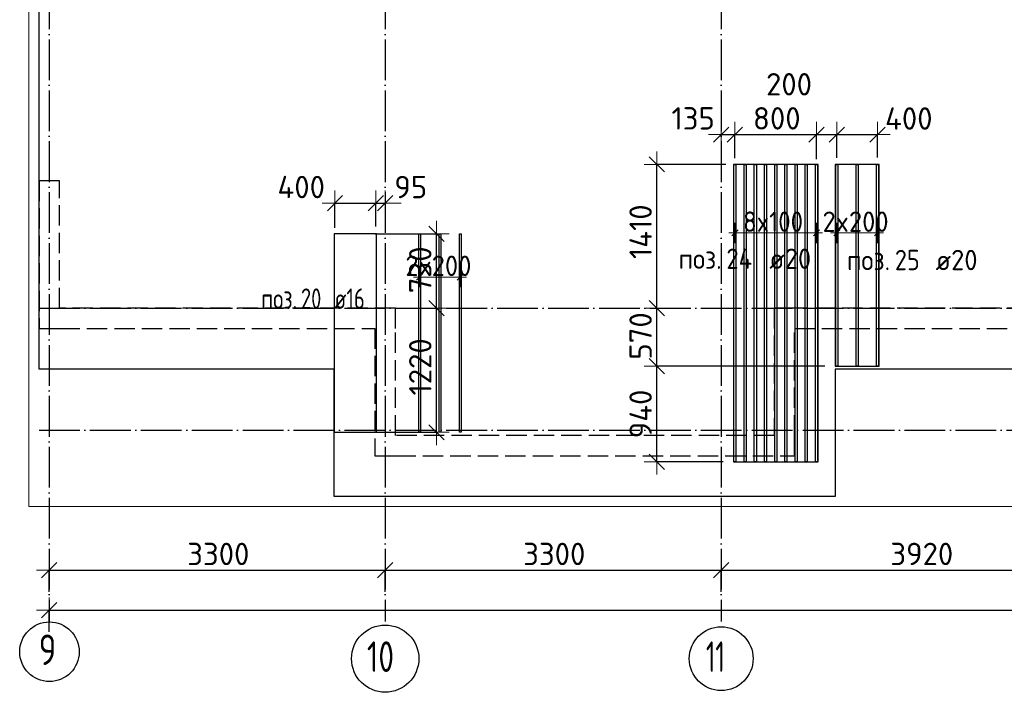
# Model space of a CAD drawing. Header units: millimetres. Extents: x 13527 to 139154, y -122592 to 61893.
# Tile 16 of 129: x 75010 to 84682, y -62573 to -55969. Entities that reach past the tile are written whole.
import ezdxf

# ---------------------------------------------------------------- set-up
doc = ezdxf.new("R2010")
doc.units = ezdxf.units.MM
doc.header["$PDMODE"] = 65
for name, pattern in [('______11', [500, 400, -50, 0, -50]), ('______2', [270, 200, -70]), ('______5', [1100, 800, -100, 100, -100])]:
    doc.linetypes.add(name, pattern=pattern)
for name, color, linetype, lineweight in [('Standard', 7, 'Continuous', 25), ('Размерная линия_ общее', 7, 'Continuous', 13), ('Стена_ общее', 7, 'Continuous', 35), ('Фундамент_ общее', 7, 'Continuous', 35)]:
    doc.layers.add(name, color=color, linetype=linetype, lineweight=lineweight)
doc.layers.add('Арм.стержн.Доп. Арм ниж.зоны У', color=7, linetype='Continuous', lineweight=35, true_color=0x1cff1c)
doc.layers.add('Осевая линия_ общее', color=7, linetype='______5', lineweight=13, true_color=0xa0a0a0)
doc.styles.add('ISOCPEUR', font='ISOCPEUR')
doc.dimstyles.new('DIMSTYLE_16', dxfattribs={"dimtxt": 220, "dimasz": 250, "dimexe": 0, "dimexo": 0, "dimgap": 110, "dimtad": 2, "dimdec": 0, "dimrnd": 1, "dimzin": 12, "dimdsep": 46, "dimtxsty": 'ISOCPEUR', "dimblk1": 'ALL_ML_STRICH', "dimblk2": 'ALL_ML_STRICH', "dimsah": 1, "dimcen": 0, "dimclrd": 7, "dimclre": 256, "dimclrt": 7, "dimadec": 0, "dimazin": 0, "dimtfac": 1, "dimtdec": 0, "dimtix": 1, "dimtmove": 2, "dimatfit": 3, "dimfxl": 0, "dimtzin": 0, "dimlwd": 0, "dimlwe": -3, "dimarcsym": 0})
doc.dimstyles.new('DIMSTYLE_3', dxfattribs={"dimtxt": 220, "dimasz": 250, "dimexe": 0, "dimexo": 0, "dimgap": 110, "dimtad": 2, "dimdec": 0, "dimrnd": 5, "dimzin": 12, "dimdsep": 46, "dimtxsty": 'ISOCPEUR', "dimblk1": 'ALL_ML_STRICH', "dimblk2": 'ALL_ML_STRICH', "dimsah": 1, "dimcen": 0, "dimclrd": 7, "dimclre": 256, "dimclrt": 7, "dimadec": 0, "dimazin": 0, "dimtfac": 1, "dimtdec": 0, "dimtix": 1, "dimtmove": 2, "dimatfit": 3, "dimfxl": 0, "dimtvp": 1.2, "dimtzin": 0, "dimlwd": 0, "dimlwe": -3, "dimarcsym": 0})
doc.dimstyles.new('DIMSTYLE_5', dxfattribs={"dimtxt": 220, "dimasz": 250, "dimexe": 0, "dimexo": 0, "dimgap": 110, "dimtad": 2, "dimdec": 0, "dimrnd": 5, "dimzin": 12, "dimdsep": 46, "dimtxsty": 'ISOCPEUR', "dimblk1": 'ALL_ML_STRICH', "dimblk2": 'ALL_ML_STRICH', "dimsah": 1, "dimcen": 0, "dimclrd": 7, "dimclre": 256, "dimclrt": 7, "dimadec": 0, "dimazin": 0, "dimtfac": 1, "dimtdec": 0, "dimtix": 1, "dimtmove": 2, "dimatfit": 3, "dimfxl": 0, "dimtzin": 0, "dimlwd": 0, "dimlwe": -3, "dimarcsym": 0})

# ---------------------------------------------------------------- blocks, each defined once
blk = doc.blocks.new('СЛОЖНЫЙ_ОБЪЕКТ_3')
at = {"layer": 'Стена_ общее', "color": 9, "linetype": '______2', "lineweight": -3, "true_color": 0xc7c7c7, "transparency": 33554687}
for p, q in [((75200, -57550), (75200, -59000)), ((75400, -57550), (75200, -57550)), ((75400, -58800), (75400, -57550)), ((78700, -58800), (75400, -58800)), ((78700, -59000), (78700, -58800)), ((82420, -58800), (82420, -60050)), ((82620, -58800), (82420, -58800)), ((85720, -58800), (82620, -58800)), ((75200, -59000), (75400, -59000)), ((75400, -59000), (78500, -59000)), ((78500, -59000), (78500, -60250)), ((78700, -60050), (78700, -59000)), ((82620, -60050), (82620, -59000)), ((82620, -59000), (89020, -59000)), ((82420, -60050), (78700, -60050)), ((82620, -60250), (82620, -60050)), ((78500, -60250), (78700, -60250)), ((78700, -60250), (82620, -60250))]:
    blk.add_line(p, q, dxfattribs=at)
blk = doc.blocks.new('ALL_ML_STRICH')
at = {"color": 0, "linetype": 'ByBlock', "lineweight": -2}
for p, q in [((0, -0.5), (0, 0.5)), ((-1, 0), (0.5, 0)), ((-0.3, -0.3), (0.3, 0.3))]:
    blk.add_line(p, q, dxfattribs=at)
blk = doc.blocks.new('*D268')
at = {"layer": 'DEFPOINTS', "color": 7, "linetype": 'Continuous', "lineweight": 13, "transparency": 33554687}
for p in [(78825.2, -58800), (78399.1, -60020.1), (79105, -60020.1)]:
    blk.add_point(p, dxfattribs=at)
at = {"layer": 'Размерная линия_ общее', "color": 253, "linetype": 'Continuous', "lineweight": -2, "true_color": 0xa0a0a0, "transparency": 33554687}
for p, q in [((79105, -58800), (79105, -58800)), ((78499.1, -60020.1), (79105, -60020.1))]:
    blk.add_line(p, q, dxfattribs=at)
at = {"layer": 'Размерная линия_ общее', "color": 7, "linetype": 'Continuous', "lineweight": -2, "transparency": 33554687}
blk.add_line((79105, -60020.1), (79105, -58800), dxfattribs=at)
at = {"layer": 'Размерная линия_ общее', "color": 7, "linetype": 'Continuous', "lineweight": 13, "transparency": 33554687, "xscale": 250, "yscale": 250, "zscale": 250}
for p, rotation in [((79105, -58800), 90), ((79105, -60020.1), 270)]:
    blk.add_blockref('ALL_ML_STRICH', p, dxfattribs=dict(at, rotation=rotation))
at = {"layer": 'Размерная линия_ общее', "color": 7, "linetype": 'Continuous', "lineweight": 13, "transparency": 33554687, "insert": (78945, -59377.1), "char_height": 220, "width": 880, "attachment_point": 5, "rotation": 90, "style": 'ISOCPEUR'}
blk.add_mtext('\\A1;{1220}', dxfattribs=at)
blk = doc.blocks.new('*D269')
at = {"layer": 'DEFPOINTS', "color": 7, "linetype": 'Continuous', "lineweight": 13, "transparency": 33554687}
for p in [(78401, -58070.1), (78825.2, -58800), (79105, -58800)]:
    blk.add_point(p, dxfattribs=at)
at = {"layer": 'Размерная линия_ общее', "color": 253, "linetype": 'Continuous', "lineweight": -2, "true_color": 0xa0a0a0, "transparency": 33554687}
for p, q in [((78501, -58070.1), (79105, -58070.1)), ((79105, -58800), (79105, -58800))]:
    blk.add_line(p, q, dxfattribs=at)
at = {"layer": 'Размерная линия_ общее', "color": 7, "linetype": 'Continuous', "lineweight": -2, "transparency": 33554687}
blk.add_line((79105, -58800), (79105, -58070.1), dxfattribs=at)
at = {"layer": 'Размерная линия_ общее', "color": 7, "linetype": 'Continuous', "lineweight": 13, "transparency": 33554687, "xscale": 250, "yscale": 250, "zscale": 250}
for p, rotation in [((79105, -58070.1), 90), ((79105, -58800), 270)]:
    blk.add_blockref('ALL_ML_STRICH', p, dxfattribs=dict(at, rotation=rotation))
at = {"layer": 'Размерная линия_ общее', "color": 7, "linetype": 'Continuous', "lineweight": 13, "transparency": 33554687, "insert": (78945, -58424.1), "char_height": 220, "width": 660, "attachment_point": 5, "rotation": 90, "style": 'ISOCPEUR'}
blk.add_mtext('\\A1;{730}', dxfattribs=at)
blk = doc.blocks.new('*D270')
at = {"layer": 'DEFPOINTS', "color": 7, "linetype": 'Continuous', "lineweight": 13, "transparency": 33554687}
for p in [(83020, -59370), (81269.3, -60309), (82020, -60309)]:
    blk.add_point(p, dxfattribs=at)
at = {"layer": 'Размерная линия_ общее', "color": 253, "linetype": 'Continuous', "lineweight": -2, "true_color": 0xa0a0a0, "transparency": 33554687}
for p, q in [((82920, -59370), (81269.3, -59370)), ((81920, -60309), (81269.3, -60309))]:
    blk.add_line(p, q, dxfattribs=at)
at = {"layer": 'Размерная линия_ общее', "color": 7, "linetype": 'Continuous', "lineweight": -2, "transparency": 33554687}
blk.add_line((81269.3, -60309), (81269.3, -59370), dxfattribs=at)
at = {"layer": 'Размерная линия_ общее', "color": 7, "linetype": 'Continuous', "lineweight": 13, "transparency": 33554687, "xscale": 250, "yscale": 250, "zscale": 250}
for p, rotation in [((81269.3, -59370), 90), ((81269.3, -60309), 270)]:
    blk.add_blockref('ALL_ML_STRICH', p, dxfattribs=dict(at, rotation=rotation))
at = {"layer": 'Размерная линия_ общее', "color": 7, "linetype": 'Continuous', "lineweight": 13, "transparency": 33554687, "insert": (81109.3, -59839.5), "char_height": 220, "width": 660, "attachment_point": 5, "rotation": 90, "style": 'ISOCPEUR'}
blk.add_mtext('\\A1;{940}', dxfattribs=at)
blk = doc.blocks.new('*D271')
at = {"layer": 'DEFPOINTS', "color": 7, "linetype": 'Continuous', "lineweight": 13, "transparency": 33554687}
for p in [(81043, -58800), (81269.3, -59370), (83020, -59370)]:
    blk.add_point(p, dxfattribs=at)
at = {"layer": 'Размерная линия_ общее', "color": 253, "linetype": 'Continuous', "lineweight": -2, "true_color": 0xa0a0a0, "transparency": 33554687}
for p, q in [((81269.3, -58800), (81269.3, -58800)), ((82920, -59370), (81269.3, -59370))]:
    blk.add_line(p, q, dxfattribs=at)
at = {"layer": 'Размерная линия_ общее', "color": 7, "linetype": 'Continuous', "lineweight": -2, "transparency": 33554687}
blk.add_line((81269.3, -59370), (81269.3, -58800), dxfattribs=at)
at = {"layer": 'Размерная линия_ общее', "color": 7, "linetype": 'Continuous', "lineweight": 13, "transparency": 33554687, "xscale": 250, "yscale": 250, "zscale": 250}
for p, rotation in [((81269.3, -58800), 90), ((81269.3, -59370), 270)]:
    blk.add_blockref('ALL_ML_STRICH', p, dxfattribs=dict(at, rotation=rotation))
at = {"layer": 'Размерная линия_ общее', "color": 7, "linetype": 'Continuous', "lineweight": 13, "transparency": 33554687, "insert": (81109.3, -59074), "char_height": 220, "width": 660, "attachment_point": 5, "rotation": 90, "style": 'ISOCPEUR'}
blk.add_mtext('\\A1;{570}', dxfattribs=at)
blk = doc.blocks.new('*D272')
at = {"layer": 'DEFPOINTS', "color": 7, "linetype": 'Continuous', "lineweight": 13, "transparency": 33554687}
for p in [(82046, -57389), (81043, -58800), (81269.3, -58800)]:
    blk.add_point(p, dxfattribs=at)
at = {"layer": 'Размерная линия_ общее', "color": 253, "linetype": 'Continuous', "lineweight": -2, "true_color": 0xa0a0a0, "transparency": 33554687}
for p, q in [((81946, -57389), (81269.3, -57389)), ((81269.3, -58800), (81269.3, -58800))]:
    blk.add_line(p, q, dxfattribs=at)
at = {"layer": 'Размерная линия_ общее', "color": 7, "linetype": 'Continuous', "lineweight": -2, "transparency": 33554687}
blk.add_line((81269.3, -58800), (81269.3, -57389), dxfattribs=at)
at = {"layer": 'Размерная линия_ общее', "color": 7, "linetype": 'Continuous', "lineweight": 13, "transparency": 33554687, "xscale": 250, "yscale": 250, "zscale": 250}
for p, rotation in [((81269.3, -57389), 90), ((81269.3, -58800), 270)]:
    blk.add_blockref('ALL_ML_STRICH', p, dxfattribs=dict(at, rotation=rotation))
at = {"layer": 'Размерная линия_ общее', "color": 7, "linetype": 'Continuous', "lineweight": 13, "transparency": 33554687, "insert": (81109.3, -58050.5), "char_height": 220, "width": 880, "attachment_point": 5, "rotation": 90, "style": 'ISOCPEUR'}
blk.add_mtext('\\A1;{1410}', dxfattribs=at)
blk = doc.blocks.new('*D302')
at = {"layer": 'DEFPOINTS', "color": 7, "linetype": 'Continuous', "lineweight": 13, "transparency": 33554687}
for p in [(78107.1, -57771.3), (78107.1, -58111.4), (78507.1, -58098.7)]:
    blk.add_point(p, dxfattribs=at)
at = {"layer": 'Размерная линия_ общее', "color": 253, "linetype": 'Continuous', "lineweight": -2, "true_color": 0xa0a0a0, "transparency": 33554687}
for p, q in [((78107.1, -58011.4), (78107.1, -57771.3)), ((78507.1, -57998.7), (78507.1, -57771.3))]:
    blk.add_line(p, q, dxfattribs=at)
at = {"layer": 'Размерная линия_ общее', "color": 7, "linetype": 'Continuous', "lineweight": -2, "transparency": 33554687}
blk.add_line((78107.1, -57771.3), (78507.1, -57771.3), dxfattribs=at)
at = {"layer": 'Размерная линия_ общее', "color": 7, "linetype": 'Continuous', "lineweight": 13, "transparency": 33554687, "xscale": 250, "yscale": 250, "zscale": 250, "rotation": 180}
blk.add_blockref('ALL_ML_STRICH', (78107.1, -57771.3), dxfattribs=at)
at = {"layer": 'Размерная линия_ общее', "color": 7, "linetype": 'Continuous', "lineweight": 13, "transparency": 33554687, "xscale": 250, "yscale": 250, "zscale": 250}
blk.add_blockref('ALL_ML_STRICH', (78507.1, -57771.3), dxfattribs=at)
at = {"layer": 'Размерная линия_ общее', "color": 7, "linetype": 'Continuous', "lineweight": 13, "transparency": 33554687, "insert": (77775.2, -57611.6), "char_height": 220, "width": 660, "attachment_point": 5, "style": 'ISOCPEUR'}
blk.add_mtext('\\A1;{400}', dxfattribs=at)
blk = doc.blocks.new('*D303')
at = {"layer": 'DEFPOINTS', "color": 7, "linetype": 'Continuous', "lineweight": 13, "transparency": 33554687}
for p in [(78600, -57727.3), (78507.1, -57771.3), (78507.1, -58098.7)]:
    blk.add_point(p, dxfattribs=at)
at = {"layer": 'Размерная линия_ общее', "color": 253, "linetype": 'Continuous', "lineweight": -2, "true_color": 0xa0a0a0, "transparency": 33554687}
for p, q in [((78507.1, -57998.7), (78507.1, -57771.3)), ((78600, -57771.3), (78600, -57771.3))]:
    blk.add_line(p, q, dxfattribs=at)
at = {"layer": 'Размерная линия_ общее', "color": 7, "linetype": 'Continuous', "lineweight": -2, "transparency": 33554687}
blk.add_line((78507.1, -57771.3), (78600, -57771.3), dxfattribs=at)
at = {"layer": 'Размерная линия_ общее', "color": 7, "linetype": 'Continuous', "lineweight": 13, "transparency": 33554687, "xscale": 250, "yscale": 250, "zscale": 250}
blk.add_blockref('ALL_ML_STRICH', (78600, -57771.3), dxfattribs=at)
at = {"layer": 'Размерная линия_ общее', "color": 7, "linetype": 'Continuous', "lineweight": 13, "transparency": 33554687, "xscale": 250, "yscale": 250, "zscale": 250, "rotation": 180}
blk.add_blockref('ALL_ML_STRICH', (78507.1, -57771.3), dxfattribs=at)
at = {"layer": 'Размерная линия_ общее', "color": 7, "linetype": 'Continuous', "lineweight": 13, "transparency": 33554687, "insert": (78851.3, -57611.8), "char_height": 220, "width": 440, "attachment_point": 5, "style": 'ISOCPEUR'}
blk.add_mtext('\\A1;{95}', dxfattribs=at)
blk = doc.blocks.new('*D304')
at = {"layer": 'DEFPOINTS', "color": 7, "linetype": 'Continuous', "lineweight": 13, "transparency": 33554687}
for p in [(81900, -56992.1), (81900, -57097.2), (82036, -57429)]:
    blk.add_point(p, dxfattribs=at)
at = {"layer": 'Размерная линия_ общее', "color": 253, "linetype": 'Continuous', "lineweight": -2, "true_color": 0xa0a0a0, "transparency": 33554687}
for p, q in [((81900, -57097.2), (81900, -57097.2)), ((82036, -57329), (82036, -57097.2))]:
    blk.add_line(p, q, dxfattribs=at)
at = {"layer": 'Размерная линия_ общее', "color": 7, "linetype": 'Continuous', "lineweight": -2, "transparency": 33554687}
blk.add_line((81900, -57097.2), (82036, -57097.2), dxfattribs=at)
at = {"layer": 'Размерная линия_ общее', "color": 7, "linetype": 'Continuous', "lineweight": 13, "transparency": 33554687, "xscale": 250, "yscale": 250, "zscale": 250, "rotation": 180}
blk.add_blockref('ALL_ML_STRICH', (81900, -57097.2), dxfattribs=at)
at = {"layer": 'Размерная линия_ общее', "color": 7, "linetype": 'Continuous', "lineweight": 13, "transparency": 33554687, "xscale": 250, "yscale": 250, "zscale": 250}
blk.add_blockref('ALL_ML_STRICH', (82036, -57097.2), dxfattribs=at)
at = {"layer": 'Размерная линия_ общее', "color": 7, "linetype": 'Continuous', "lineweight": 13, "transparency": 33554687, "insert": (81625.5, -56937.4), "char_height": 220, "width": 660, "attachment_point": 5, "style": 'ISOCPEUR'}
blk.add_mtext('\\A1;{135}', dxfattribs=at)
blk = doc.blocks.new('*D305')
at = {"layer": 'DEFPOINTS', "color": 7, "linetype": 'Continuous', "lineweight": 13, "transparency": 33554687}
for p in [(82036, -57097.2), (82036, -57429), (82836, -57438.9)]:
    blk.add_point(p, dxfattribs=at)
at = {"layer": 'Размерная линия_ общее', "color": 253, "linetype": 'Continuous', "lineweight": -2, "true_color": 0xa0a0a0, "transparency": 33554687}
for p, q in [((82036, -57329), (82036, -57097.2)), ((82836, -57338.9), (82836, -57097.2))]:
    blk.add_line(p, q, dxfattribs=at)
at = {"layer": 'Размерная линия_ общее', "color": 7, "linetype": 'Continuous', "lineweight": -2, "transparency": 33554687}
blk.add_line((82036, -57097.2), (82836, -57097.2), dxfattribs=at)
at = {"layer": 'Размерная линия_ общее', "color": 7, "linetype": 'Continuous', "lineweight": 13, "transparency": 33554687, "xscale": 250, "yscale": 250, "zscale": 250, "rotation": 180}
blk.add_blockref('ALL_ML_STRICH', (82036, -57097.2), dxfattribs=at)
at = {"layer": 'Размерная линия_ общее', "color": 7, "linetype": 'Continuous', "lineweight": 13, "transparency": 33554687, "xscale": 250, "yscale": 250, "zscale": 250}
blk.add_blockref('ALL_ML_STRICH', (82836, -57097.2), dxfattribs=at)
at = {"layer": 'Размерная линия_ общее', "color": 7, "linetype": 'Continuous', "lineweight": 13, "transparency": 33554687, "insert": (82447, -56937.2), "char_height": 220, "width": 660, "attachment_point": 5, "style": 'ISOCPEUR'}
blk.add_mtext('\\A1;{800}', dxfattribs=at)
blk = doc.blocks.new('*D306')
at = {"layer": 'DEFPOINTS', "color": 7, "linetype": 'Continuous', "lineweight": 13, "transparency": 33554687}
for p in [(82836, -57097.2), (82836, -57438.9), (83036, -57425.7)]:
    blk.add_point(p, dxfattribs=at)
at = {"layer": 'Размерная линия_ общее', "color": 253, "linetype": 'Continuous', "lineweight": -2, "true_color": 0xa0a0a0, "transparency": 33554687}
for p, q in [((82836, -57338.9), (82836, -57097.2)), ((83036, -57325.7), (83036, -57097.2))]:
    blk.add_line(p, q, dxfattribs=at)
at = {"layer": 'Размерная линия_ общее', "color": 7, "linetype": 'Continuous', "lineweight": -2, "transparency": 33554687}
blk.add_line((82836, -57097.2), (83036, -57097.2), dxfattribs=at)
at = {"layer": 'Размерная линия_ общее', "color": 7, "linetype": 'Continuous', "lineweight": 13, "transparency": 33554687, "xscale": 250, "yscale": 250, "zscale": 250, "rotation": 180}
blk.add_blockref('ALL_ML_STRICH', (82836, -57097.2), dxfattribs=at)
at = {"layer": 'Размерная линия_ общее', "color": 7, "linetype": 'Continuous', "lineweight": 13, "transparency": 33554687, "xscale": 250, "yscale": 250, "zscale": 250}
blk.add_blockref('ALL_ML_STRICH', (83036, -57097.2), dxfattribs=at)
at = {"layer": 'Размерная линия_ общее', "color": 7, "linetype": 'Continuous', "lineweight": 13, "transparency": 33554687, "insert": (82567, -56602.7), "char_height": 220, "width": 660, "attachment_point": 5, "style": 'ISOCPEUR'}
blk.add_mtext('\\A1;{200}', dxfattribs=at)
blk = doc.blocks.new('*D307')
at = {"layer": 'DEFPOINTS', "color": 7, "linetype": 'Continuous', "lineweight": 13, "transparency": 33554687}
for p in [(83036, -57097.2), (83036, -57425.7), (83436, -57422.3)]:
    blk.add_point(p, dxfattribs=at)
at = {"layer": 'Размерная линия_ общее', "color": 253, "linetype": 'Continuous', "lineweight": -2, "true_color": 0xa0a0a0, "transparency": 33554687}
for p, q in [((83036, -57325.7), (83036, -57097.2)), ((83436, -57322.3), (83436, -57097.2))]:
    blk.add_line(p, q, dxfattribs=at)
at = {"layer": 'Размерная линия_ общее', "color": 7, "linetype": 'Continuous', "lineweight": -2, "transparency": 33554687}
blk.add_line((83036, -57097.2), (83436, -57097.2), dxfattribs=at)
at = {"layer": 'Размерная линия_ общее', "color": 7, "linetype": 'Continuous', "lineweight": 13, "transparency": 33554687, "xscale": 250, "yscale": 250, "zscale": 250, "rotation": 180}
blk.add_blockref('ALL_ML_STRICH', (83036, -57097.2), dxfattribs=at)
at = {"layer": 'Размерная линия_ общее', "color": 7, "linetype": 'Continuous', "lineweight": 13, "transparency": 33554687, "xscale": 250, "yscale": 250, "zscale": 250}
blk.add_blockref('ALL_ML_STRICH', (83436, -57097.2), dxfattribs=at)
at = {"layer": 'Размерная линия_ общее', "color": 7, "linetype": 'Continuous', "lineweight": 13, "transparency": 33554687, "insert": (83743.4, -56938.8), "char_height": 220, "width": 660, "attachment_point": 5, "style": 'ISOCPEUR'}
blk.add_mtext('\\A1;{400}', dxfattribs=at)
blk = doc.blocks.new('*D602')
at = {"layer": 'DEFPOINTS', "color": 7, "linetype": 'Continuous', "lineweight": 13, "transparency": 33554687}
for p in [(75300, -61374.3), (75300, -61607.9), (78600, -61607.9)]:
    blk.add_point(p, dxfattribs=at)
at = {"layer": 'Размерная линия_ общее', "color": 253, "linetype": 'Continuous', "lineweight": -2, "true_color": 0xa0a0a0, "transparency": 33554687}
for p, q in [((75300, -61587.9), (75300, -61374.3)), ((78600, -61587.9), (78600, -61374.3))]:
    blk.add_line(p, q, dxfattribs=at)
at = {"layer": 'Размерная линия_ общее', "color": 7, "linetype": 'Continuous', "lineweight": -2, "transparency": 33554687}
blk.add_line((75300, -61374.3), (78600, -61374.3), dxfattribs=at)
at = {"layer": 'Размерная линия_ общее', "color": 7, "linetype": 'Continuous', "lineweight": 13, "transparency": 33554687, "xscale": 250, "yscale": 250, "zscale": 250, "rotation": 180}
blk.add_blockref('ALL_ML_STRICH', (75300, -61374.3), dxfattribs=at)
at = {"layer": 'Размерная линия_ общее', "color": 7, "linetype": 'Continuous', "lineweight": 13, "transparency": 33554687, "xscale": 250, "yscale": 250, "zscale": 250}
blk.add_blockref('ALL_ML_STRICH', (78600, -61374.3), dxfattribs=at)
at = {"layer": 'Размерная линия_ общее', "color": 7, "linetype": 'Continuous', "lineweight": 13, "transparency": 33554687, "insert": (76961, -61214.3), "char_height": 220, "width": 880, "attachment_point": 5, "style": 'ISOCPEUR'}
blk.add_mtext('\\A1;{3300}', dxfattribs=at)
blk = doc.blocks.new('*D603')
at = {"layer": 'DEFPOINTS', "color": 7, "linetype": 'Continuous', "lineweight": 13, "transparency": 33554687}
for p in [(78600, -61374.3), (78600, -61607.9), (81900, -61607.9)]:
    blk.add_point(p, dxfattribs=at)
at = {"layer": 'Размерная линия_ общее', "color": 253, "linetype": 'Continuous', "lineweight": -2, "true_color": 0xa0a0a0, "transparency": 33554687}
for p, q in [((78600, -61587.9), (78600, -61374.3)), ((81900, -61587.9), (81900, -61374.3))]:
    blk.add_line(p, q, dxfattribs=at)
at = {"layer": 'Размерная линия_ общее', "color": 7, "linetype": 'Continuous', "lineweight": -2, "transparency": 33554687}
blk.add_line((78600, -61374.3), (81900, -61374.3), dxfattribs=at)
at = {"layer": 'Размерная линия_ общее', "color": 7, "linetype": 'Continuous', "lineweight": 13, "transparency": 33554687, "xscale": 250, "yscale": 250, "zscale": 250, "rotation": 180}
blk.add_blockref('ALL_ML_STRICH', (78600, -61374.3), dxfattribs=at)
at = {"layer": 'Размерная линия_ общее', "color": 7, "linetype": 'Continuous', "lineweight": 13, "transparency": 33554687, "xscale": 250, "yscale": 250, "zscale": 250}
blk.add_blockref('ALL_ML_STRICH', (81900, -61374.3), dxfattribs=at)
at = {"layer": 'Размерная линия_ общее', "color": 7, "linetype": 'Continuous', "lineweight": 13, "transparency": 33554687, "insert": (80261, -61214.3), "char_height": 220, "width": 880, "attachment_point": 5, "style": 'ISOCPEUR'}
blk.add_mtext('\\A1;{3300}', dxfattribs=at)
blk = doc.blocks.new('*D604')
at = {"layer": 'DEFPOINTS', "color": 7, "linetype": 'Continuous', "lineweight": 13, "transparency": 33554687}
for p in [(81900, -61374.3), (81900, -61607.9), (85820, -61607.9)]:
    blk.add_point(p, dxfattribs=at)
at = {"layer": 'Размерная линия_ общее', "color": 253, "linetype": 'Continuous', "lineweight": -2, "true_color": 0xa0a0a0, "transparency": 33554687}
for p, q in [((81900, -61587.9), (81900, -61374.3)), ((85820, -61587.9), (85820, -61374.3))]:
    blk.add_line(p, q, dxfattribs=at)
at = {"layer": 'Размерная линия_ общее', "color": 7, "linetype": 'Continuous', "lineweight": -2, "transparency": 33554687}
blk.add_line((81900, -61374.3), (85820, -61374.3), dxfattribs=at)
at = {"layer": 'Размерная линия_ общее', "color": 7, "linetype": 'Continuous', "lineweight": 13, "transparency": 33554687, "xscale": 250, "yscale": 250, "zscale": 250, "rotation": 180}
blk.add_blockref('ALL_ML_STRICH', (81900, -61374.3), dxfattribs=at)
at = {"layer": 'Размерная линия_ общее', "color": 7, "linetype": 'Continuous', "lineweight": 13, "transparency": 33554687, "xscale": 250, "yscale": 250, "zscale": 250}
blk.add_blockref('ALL_ML_STRICH', (85820, -61374.3), dxfattribs=at)
at = {"layer": 'Размерная линия_ общее', "color": 7, "linetype": 'Continuous', "lineweight": 13, "transparency": 33554687, "insert": (83871, -61214.3), "char_height": 220, "width": 880, "attachment_point": 5, "style": 'ISOCPEUR'}
blk.add_mtext('\\A1;{3920}', dxfattribs=at)
blk = doc.blocks.new('*D614')
at = {"layer": 'DEFPOINTS', "color": 7, "linetype": 'Continuous', "lineweight": 13, "transparency": 33554687}
for p in [(75300, -61766.4), (75300, -61877.9), (117380, -61877.9)]:
    blk.add_point(p, dxfattribs=at)
at = {"layer": 'Размерная линия_ общее', "color": 253, "linetype": 'Continuous', "lineweight": -2, "true_color": 0xa0a0a0, "transparency": 33554687}
for p, q in [((75300, -61977.9), (75300, -61766.4)), ((117380, -61977.9), (117380, -61766.4))]:
    blk.add_line(p, q, dxfattribs=at)
at = {"layer": 'Размерная линия_ общее', "color": 7, "linetype": 'Continuous', "lineweight": -2, "transparency": 33554687}
blk.add_line((75300, -61766.4), (117380, -61766.4), dxfattribs=at)
at = {"layer": 'Размерная линия_ общее', "color": 7, "linetype": 'Continuous', "lineweight": 13, "transparency": 33554687, "xscale": 250, "yscale": 250, "zscale": 250, "rotation": 180}
blk.add_blockref('ALL_ML_STRICH', (75300, -61766.4), dxfattribs=at)
at = {"layer": 'Размерная линия_ общее', "color": 7, "linetype": 'Continuous', "lineweight": 13, "transparency": 33554687, "xscale": 250, "yscale": 250, "zscale": 250}
blk.add_blockref('ALL_ML_STRICH', (117380, -61766.4), dxfattribs=at)
at = {"layer": 'Размерная линия_ общее', "color": 7, "linetype": 'Continuous', "lineweight": 13, "transparency": 33554687, "insert": (96340, -61606.4), "char_height": 220, "width": 1100, "attachment_point": 5, "style": 'ISOCPEUR'}
blk.add_mtext('\\A1;{42080}', dxfattribs=at)

msp = doc.modelspace()

# ---------------------------------------------------------------- linework, layer by layer
at = {"layer": 'Standard', "color": 7, "linetype": 'Continuous', "lineweight": 13, "transparency": 33554687}
msp.add_lwpolyline([(75100, -60750), (117980, -60750), (117980, -43560), (75100, -43560), (75100, -60750)], dxfattribs=at)
at = {"layer": 'Арм.стержн.Доп. Арм ниж.зоны У', "color": 253, "linetype": 'Continuous', "lineweight": -3, "true_color": 0xa0a0a0, "transparency": 33554687}
for p, q in [((82036, -58061.8), (82036, -57961.8)), ((82836, -58061.8), (82836, -57961.8)), ((83036, -58061.8), (83036, -57961.8)), ((83436, -58061.8), (83436, -57961.8)), ((82036, -58061.8), (82036, -58161.8)), ((82836, -58061.8), (82836, -58161.8)), ((83036, -58061.8), (83036, -58161.8)), ((83436, -58061.8), (83436, -58161.8)), ((78938.1, -58495.2), (78938.1, -58395.2)), ((79338.1, -58495.2), (79338.1, -58395.2)), ((78938.1, -58495.2), (78938.1, -58595.2)), ((79338.1, -58495.2), (79338.1, -58595.2))]:
    msp.add_line(p, q, dxfattribs=at)
at = {"layer": 'Арм.стержн.Доп. Арм ниж.зоны У', "color": 7, "linetype": 'Continuous', "lineweight": 13, "transparency": 33554687}
for p, q in [((82036, -58061.8), (81976, -58061.8)), ((82036, -58061.8), (82836, -58061.8)), ((82836, -58061.8), (82896, -58061.8)), ((83036, -58061.8), (82976, -58061.8)), ((83036, -58061.8), (83436, -58061.8)), ((83436, -58061.8), (83496, -58061.8)), ((78938.1, -58495.2), (78878.1, -58495.2)), ((78938.1, -58495.2), (79338.1, -58495.2)), ((79338.1, -58495.2), (79398.1, -58495.2))]:
    msp.add_line(p, q, dxfattribs=at)
at = {"layer": 'Арм.стержн.Доп. Арм ниж.зоны У', "color": 7, "linetype": 'Continuous', "lineweight": 25, "transparency": 33554687}
for p, q in [((82006, -58091.8), (82066, -58031.8)), ((82806, -58091.8), (82866, -58031.8)), ((83006, -58091.8), (83066, -58031.8)), ((83406, -58091.8), (83466, -58031.8)), ((78908.1, -58525.2), (78968.1, -58465.2)), ((79308.1, -58525.2), (79368.1, -58465.2))]:
    msp.add_line(p, q, dxfattribs=at)
at = {"layer": 'Арм.стержн.Доп. Арм ниж.зоны У', "color": 52, "linetype": 'Continuous', "lineweight": 25, "transparency": 33554687}
for points in [[(82020, -57389), (82020, -60309), (82852, -60309), (82852, -57389), (82020, -57389)], [(83020, -57389), (83020, -59370), (83452, -59370), (83452, -57389), (83020, -57389)], [(78515.1, -60020.1), (78515.1, -58070.1), (78099.1, -58070.1), (78099.1, -60020.1), (78515.1, -60020.1)]]:
    msp.add_lwpolyline(points, dxfattribs=at)
at = {"layer": 'Арм.стержн.Доп. Арм ниж.зоны У', "color": 240, "linetype": 'Continuous', "lineweight": 25, "transparency": 33554687}
for points in [[(82026, -60309), (82026, -57389), (82046, -57389), (82046, -60309), (82026, -60309)], [(82126, -60309), (82126, -57389), (82146, -57389), (82146, -60309), (82126, -60309)], [(82226, -60309), (82226, -57389), (82246, -57389), (82246, -60309), (82226, -60309)], [(82326, -60309), (82326, -57389), (82346, -57389), (82346, -60309), (82326, -60309)], [(82426, -60309), (82426, -57389), (82446, -57389), (82446, -60309), (82426, -60309)], [(82526, -60309), (82526, -57389), (82546, -57389), (82546, -60309), (82526, -60309)], [(82626, -60309), (82626, -57389), (82646, -57389), (82646, -60309), (82626, -60309)], [(82726, -60309), (82726, -57389), (82746, -57389), (82746, -60309), (82726, -60309)], [(82826, -60309), (82826, -57389), (82846, -57389), (82846, -60309), (82826, -60309)], [(83026, -59370), (83026, -57389), (83046, -57389), (83046, -59370), (83026, -59370)], [(83226, -59370), (83226, -57389), (83246, -57389), (83246, -59370), (83226, -59370)], [(83426, -59370), (83426, -57389), (83446, -57389), (83446, -59370), (83426, -59370)]]:
    msp.add_lwpolyline(points, dxfattribs=at)
at = {"layer": 'Арм.стержн.Доп. Арм ниж.зоны У', "color": 41, "linetype": 'Continuous', "lineweight": 25, "transparency": 33554687}
for points in [[(78946.1, -58070.1), (78946.1, -60020.1), (78930.1, -60020.1), (78930.1, -58070.1), (78946.1, -58070.1)], [(79146.1, -58070.1), (79146.1, -60020.1), (79130.1, -60020.1), (79130.1, -58070.1), (79146.1, -58070.1)], [(79346.1, -58070.1), (79346.1, -60020.1), (79330.1, -60020.1), (79330.1, -58070.1), (79346.1, -58070.1)]]:
    msp.add_lwpolyline(points, dxfattribs=at)
at = {"layer": 'Осевая линия_ общее', "color": 253, "linetype": '______11', "lineweight": -3, "true_color": 0xa0a0a0, "transparency": 33554687}
for p, q in [((75300, -43660), (75300, -61877.9)), ((78600, -43660), (78600, -61877.9)), ((81900, -43660), (81900, -61877.9)), ((75200, -58800), (119325.4, -58800)), ((75200, -60000), (119325.4, -60000))]:
    msp.add_line(p, q, dxfattribs=at)
at = {"layer": 'Осевая линия_ общее', "color": 7, "linetype": 'Continuous', "lineweight": -3, "transparency": 33554687}
for centre, radius in [((75302.4, -62174.7), 292.4), ((78600.4, -62242.4), 330.4), ((81900.9, -62242.4), 313.4)]:
    msp.add_circle(centre, radius, dxfattribs=at)
at = {"layer": 'Фундамент_ общее', "color": 7, "lineweight": 25, "transparency": 33554687}
for p, q in [((75200, -59400), (75200, -45500)), ((78100, -59400), (75200, -59400)), ((78100, -60650), (78100, -59400)), ((83020, -59400), (83020, -60650)), ((88620, -59400), (83020, -59400)), ((83020, -60650), (78100, -60650))]:
    msp.add_line(p, q, dxfattribs=at)
at = {"layer": 'Фундамент_ общее', "color": 7, "linetype": 'Continuous', "lineweight": 25, "transparency": 33554687}
for p, q in [((75200, -59400), (75200, -45500)), ((78100, -59400), (75200, -59400)), ((78100, -60650), (78100, -59400)), ((83020, -59400), (83020, -60650)), ((88620, -59400), (83020, -59400)), ((83020, -60650), (78100, -60650))]:
    msp.add_line(p, q, dxfattribs=at)

# ---------------------------------------------------------------- block references
at = {"layer": 'Стена_ общее', "color": 9, "linetype": '______2', "lineweight": -3, "true_color": 0xc7c7c7, "transparency": 33554687}
msp.add_blockref('СЛОЖНЫЙ_ОБЪЕКТ_3', (0, 0), dxfattribs=at)

# ---------------------------------------------------------------- texts
at = {"layer": 'Арм.стержн.Доп. Арм ниж.зоны У', "color": 7, "linetype": 'Continuous', "lineweight": 13, "transparency": 33554687, "char_height": 200, "attachment_point": 7, "style": 'ISOCPEUR'}
for s, insert, width in [('\\W0.89;8x100', (82116, -58051.8), 748.684), ('\\W0.95;2x200', (82896, -58051.8), 793.963), ('\\W0.95;2x200', (78798.1, -58485.2), 793.963)]:
    msp.add_mtext(s, dxfattribs=dict(at, insert=insert, width=width))
at = {"layer": 'Арм.стержн.Доп. Арм ниж.зоны У', "color": 7, "linetype": 'Continuous', "lineweight": 25, "transparency": 33554687, "char_height": 200, "attachment_point": 7, "style": 'ISOCPEUR'}
for s, insert, width in [('\\W0.88;24', (81951.9, -58415.3), 387.995), ('\\W0.95; ø20 ', (82251.9, -58415.3), 794.384), ('\\W0.92;поз.', (81481.9, -58415.3), 561.646), ('\\W0.92;поз.', (83136.3, -58428.2), 561.646), ('\\W0.87;25', (83606.3, -58428.2), 367.208), ('\\W0.95; ø20 ', (83886.3, -58428.2), 794.384), ('\\W0.73;20', (77773, -58807), 306.007), ('\\W0.74; ø16 ', (78006.3, -58807), 624.254), ('\\W0.77;поз.', (77381.3, -58807), 468.039)]:
    msp.add_mtext(s, dxfattribs=dict(at, insert=insert, width=width))
at = {"layer": 'Осевая линия_ общее', "color": 7, "linetype": 'Continuous', "lineweight": -3, "transparency": 33554687, "char_height": 300, "attachment_point": 7, "style": 'ISOCPEUR'}
for s, insert, width in [('\\W0.78;9', (75197.4, -62305.2), 326.407), ('\\W0.75;10', (78420.4, -62372.9), 472.281), ('\\W0.62;11', (81750.9, -62372.9), 393.75)]:
    msp.add_mtext(s, dxfattribs=dict(at, insert=insert, width=width))

# ---------------------------------------------------------------- dimensions: what is measured, and where the dimension line sits
at = {"layer": 'Размерная линия_ общее', "color": 7, "linetype": 'Continuous', "lineweight": 13, "transparency": 33554687}
for base, p1, p2, dimstyle, picture, middle in [((83036, -57097.2), (82836, -57338.9), (83036, -57325.7), 'DIMSTYLE_3', '*D306', (82567, -56602.7)), ((82036, -57097.2), (81900, -57097.2), (82036, -57329), 'DIMSTYLE_3', '*D304', (81625.5, -56937.4)), ((82836, -57097.2), (82036, -57329), (82836, -57338.9), 'DIMSTYLE_5', '*D305', (82447, -56937.2)), ((83436, -57097.2), (83036, -57325.7), (83436, -57322.3), 'DIMSTYLE_3', '*D307', (83743.4, -56938.8)), ((78507.1, -57771.3), (78107.1, -58011.4), (78507.1, -57998.7), 'DIMSTYLE_3', '*D302', (77775.2, -57611.6)), ((78600, -57771.3), (78507.1, -57998.7), (78600, -57771.3), 'DIMSTYLE_3', '*D303', (78851.3, -57611.8)), ((78600, -61374.3), (75300, -61587.9), (78600, -61587.9), 'DIMSTYLE_5', '*D602', (76961, -61214.3)), ((81900, -61374.3), (78600, -61587.9), (81900, -61587.9), 'DIMSTYLE_5', '*D603', (80261, -61214.3)), ((85820, -61374.3), (81900, -61587.9), (85820, -61587.9), 'DIMSTYLE_5', '*D604', (83871, -61214.3)), ((117380, -61766.4), (75300, -61977.9), (117380, -61977.9), 'DIMSTYLE_16', '*D614', (96340, -61606.4))]:
    dim = msp.add_linear_dim(base=base, p1=p1, p2=p2, dimstyle=dimstyle, override={"dimpost": '<>', "dimclrd": 7, "dimclre": 253, "dimclrt": 7, "dimlwd": 0, "dimlwe": 65533}, dxfattribs=at)
    dim.commit()
    dim.dimension.update_dxf_attribs({"geometry": picture, "text_midpoint": middle, "dimtype": 160})
for base, p1, p2, dimstyle, picture, middle in [((81269.3, -57389), (81269.3, -58800), (81946, -57389), 'DIMSTYLE_5', '*D272', (81109.3, -58050.5)), ((79105, -58070.1), (79105, -58800), (78501, -58070.1), 'DIMSTYLE_5', '*D269', (78945, -58424.1)), ((79105, -58800), (78499.1, -60020.1), (79105, -58800), 'DIMSTYLE_5', '*D268', (78945, -59377.1)), ((81269.3, -58800), (82920, -59370), (81269.3, -58800), 'DIMSTYLE_3', '*D271', (81109.3, -59074)), ((81269.3, -59370), (81920, -60309), (82920, -59370), 'DIMSTYLE_5', '*D270', (81109.3, -59839.5))]:
    dim = msp.add_linear_dim(base=base, p1=p1, p2=p2, angle=90, dimstyle=dimstyle, override={"dimpost": '<>', "dimclrd": 7, "dimclre": 253, "dimclrt": 7, "dimlwd": 0, "dimlwe": 65533}, dxfattribs=at)
    dim.commit()
    dim.dimension.update_dxf_attribs({"geometry": picture, "text_midpoint": middle, "dimtype": 160})

doc.saveas('drawing.dxf')
